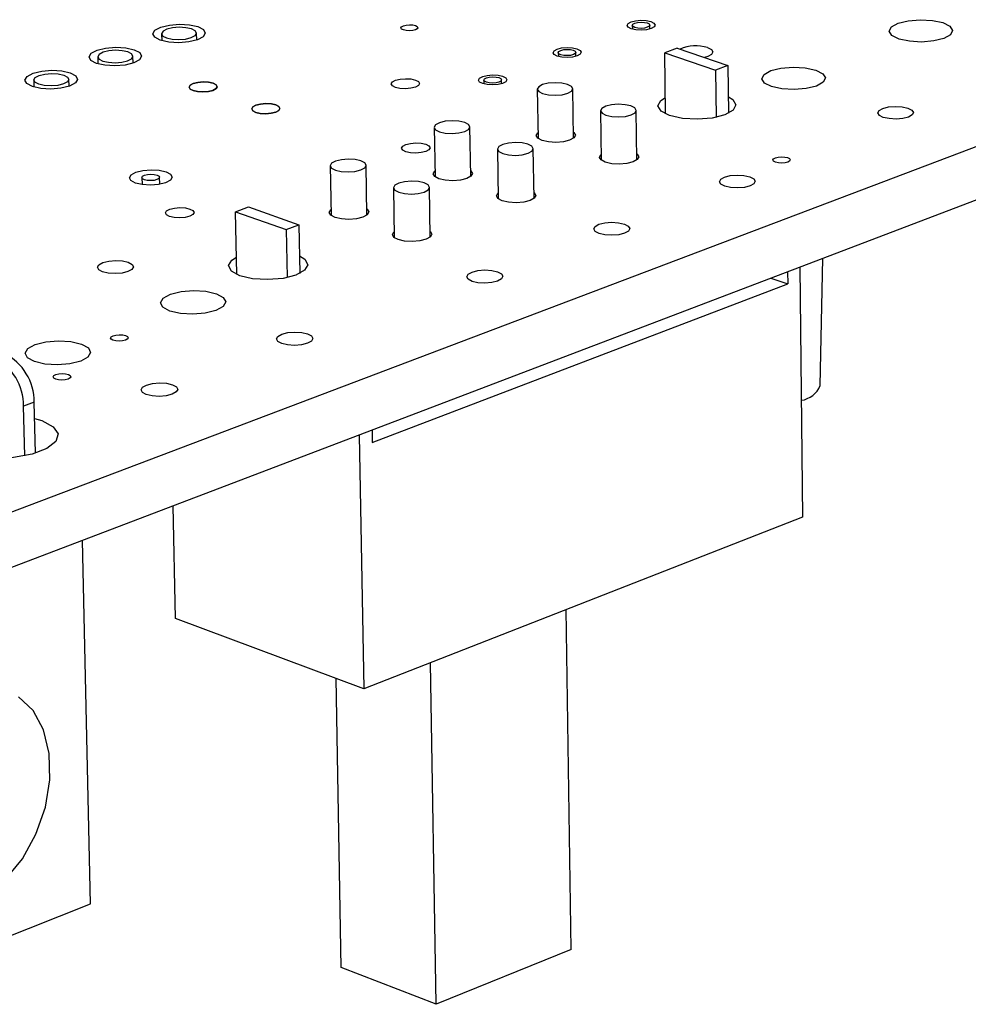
# Model space of a CAD drawing. Extents: x 79 to 216, y 65 to 126.
# Tile 12 of 14: x 169 to 194, y 65 to 90. Entities that reach past the tile are written whole.
import ezdxf

# ---------------------------------------------------------------- set-up
doc = ezdxf.new("R2010")
doc.units = 0
doc.layers.get('0').update_dxf_attribs({"linetype": 'CONTINUOUS'})

msp = doc.modelspace()

# ---------------------------------------------------------------- linework, layer by layer
at = {"color": 7, "linetype": 'CONTINUOUS'}
for p, q in [((202.158, 90.131), (154.108, 71.938)), ((185.163, 90.173), (185.164, 90.074)), ((185.616, 90.079), (185.615, 90.178)), ((173.041, 89.955), (173.045, 89.777)), ((173.945, 89.795), (173.941, 89.973)), ((183.257, 89.471), (183.259, 89.371)), ((183.712, 89.377), (183.71, 89.477)), ((186.321, 89.582), (186.001, 89.464)), ((186.321, 89.582), (187.627, 89.142)), ((171.4, 89.361), (171.403, 89.182)), ((172.306, 89.201), (172.302, 89.38)), ((186.021, 87.893), (186.001, 89.464)), ((186.001, 89.464), (187.308, 89.023)), ((187.627, 89.142), (187.308, 89.023)), ((187.308, 89.023), (187.321, 87.805)), ((187.627, 89.142), (187.641, 87.91)), ((202.16, 88.78), (154.157, 70.498)), ((169.749, 88.764), (169.754, 88.584)), ((170.658, 88.604), (170.654, 88.784)), ((181.34, 88.765), (181.341, 88.664)), ((181.796, 88.67), (181.794, 88.771)), ((182.717, 88.529), (182.736, 87.261)), ((183.651, 87.272), (183.633, 88.54)), ((184.348, 87.973), (184.365, 86.701)), ((185.283, 86.711), (185.266, 87.983)), ((180.062, 87.547), (180.083, 86.274)), ((181.001, 86.287), (180.982, 87.56)), ((181.691, 86.985), (181.711, 85.709)), ((182.632, 85.721), (182.613, 86.998)), ((177.384, 86.557), (177.408, 85.279)), ((178.33, 85.293), (178.307, 86.572)), ((172.533, 86.254), (172.537, 86.074)), ((172.995, 86.083), (172.991, 86.263)), ((179.012, 85.99), (179.034, 84.708)), ((179.959, 84.722), (179.938, 86.004)), ((174.945, 85.375), (175.276, 85.497)), ((175.276, 85.497), (176.578, 85.039)), ((174.977, 83.759), (174.945, 85.375)), ((174.945, 85.375), (176.247, 84.916)), ((176.247, 84.916), (176.578, 85.039)), ((176.247, 84.916), (176.271, 83.679)), ((176.578, 85.039), (176.602, 83.788)), ((190.001, 80.898), (190.067, 84.174)), ((189.479, 83.951), (189.544, 77.512)), ((188.732, 83.666), (189.164, 83.517)), ((189.161, 83.83), (189.164, 83.517)), ((178.466, 79.437), (189.164, 83.517)), ((169.76, 80.47), (169.487, 80.368)), ((169.517, 79.094), (169.487, 80.368)), ((169.791, 79.161), (169.76, 80.47)), ((178.13, 79.628), (178.246, 73.091)), ((178.461, 79.754), (178.466, 79.437)), ((173.398, 74.902), (173.338, 77.803)), ((189.544, 77.512), (178.246, 73.091)), ((171.214, 67.556), (171.003, 76.914)), ((183.585, 66.381), (183.462, 75.132)), ((178.246, 73.091), (173.398, 74.902)), ((180.113, 64.974), (179.968, 73.765)), ((177.67, 65.92), (177.535, 73.357)), ((165.058, 65.12), (171.214, 67.556)), ((183.585, 66.381), (180.113, 64.974)), ((180.113, 64.974), (177.67, 65.92))]:
    msp.add_line(p, q, dxfattribs=at)
for points in [[(185.642, 90.269), (185.721, 90.229), (185.75, 90.18), (185.724, 90.131), (185.647, 90.089), (185.53, 90.06), (185.392, 90.048), (185.253, 90.056), (185.136, 90.082), (185.056, 90.123), (185.028, 90.171), (185.054, 90.22), (185.131, 90.262), (185.248, 90.291), (185.386, 90.303), (185.524, 90.295), (185.642, 90.269)], [(185.547, 90.234), (185.597, 90.209), (185.615, 90.179), (185.598, 90.148), (185.55, 90.122), (185.477, 90.103), (185.391, 90.096), (185.304, 90.101), (185.231, 90.117), (185.181, 90.143), (185.163, 90.173), (185.18, 90.203), (185.228, 90.23), (185.301, 90.248), (185.387, 90.255), (185.474, 90.25), (185.547, 90.234)], [(193.16, 90.242), (193.342, 90.151), (193.411, 90.042), (193.356, 89.931), (193.185, 89.836), (192.924, 89.77), (192.613, 89.744), (192.299, 89.762), (192.031, 89.821), (191.848, 89.912), (191.78, 90.021), (191.836, 90.132), (192.007, 90.227), (192.268, 90.293), (192.578, 90.318), (192.891, 90.301), (193.16, 90.242)], [(173.974, 90.139), (174.118, 90.063), (174.166, 89.973), (174.112, 89.881), (173.963, 89.802), (173.742, 89.747), (173.483, 89.725), (173.225, 89.74), (173.008, 89.789), (172.864, 89.865), (172.816, 89.956), (172.871, 90.047), (173.02, 90.127), (173.241, 90.181), (173.499, 90.202), (173.757, 90.188), (173.974, 90.139)], [(173.177, 90.073), (173.078, 90.02), (173.041, 89.958), (173.073, 89.898), (173.169, 89.848), (173.314, 89.815), (173.486, 89.805), (173.659, 89.819), (173.806, 89.856), (173.905, 89.909), (173.941, 89.97), (173.909, 90.03), (173.813, 90.081), (173.668, 90.113), (173.497, 90.123), (173.324, 90.109), (173.177, 90.073)], [(179.578, 90.167), (179.626, 90.142), (179.642, 90.113), (179.625, 90.083), (179.578, 90.058), (179.507, 90.04), (179.423, 90.033), (179.339, 90.038), (179.268, 90.054), (179.221, 90.078), (179.204, 90.107), (179.221, 90.137), (179.268, 90.163), (179.34, 90.181), (179.423, 90.187), (179.507, 90.183), (179.578, 90.167)], [(172.336, 89.546), (172.48, 89.47), (172.528, 89.379), (172.472, 89.287), (172.323, 89.207), (172.101, 89.152), (171.841, 89.13), (171.582, 89.145), (171.365, 89.195), (171.221, 89.271), (171.174, 89.362), (171.23, 89.454), (171.38, 89.534), (171.601, 89.589), (171.861, 89.61), (172.119, 89.595), (172.336, 89.546)], [(171.537, 89.48), (171.437, 89.426), (171.4, 89.365), (171.431, 89.304), (171.527, 89.253), (171.672, 89.221), (171.844, 89.211), (172.017, 89.225), (172.165, 89.262), (172.265, 89.315), (172.302, 89.376), (172.27, 89.437), (172.174, 89.488), (172.029, 89.52), (171.857, 89.53), (171.684, 89.516), (171.537, 89.48)], [(183.738, 89.568), (183.818, 89.527), (183.846, 89.479), (183.819, 89.429), (183.741, 89.387), (183.624, 89.357), (183.486, 89.346), (183.347, 89.354), (183.229, 89.38), (183.15, 89.421), (183.122, 89.469), (183.148, 89.519), (183.226, 89.561), (183.343, 89.59), (183.482, 89.602), (183.621, 89.594), (183.738, 89.568)], [(183.643, 89.533), (183.692, 89.507), (183.71, 89.477), (183.693, 89.446), (183.645, 89.419), (183.572, 89.401), (183.485, 89.394), (183.398, 89.399), (183.324, 89.415), (183.275, 89.441), (183.257, 89.471), (183.274, 89.502), (183.323, 89.528), (183.396, 89.547), (183.483, 89.554), (183.569, 89.549), (183.643, 89.533)], [(187.101, 89.599), (187.201, 89.549), (187.238, 89.488), (187.205, 89.426), (187.109, 89.373), (187.019, 89.347)], [(170.689, 88.95), (170.833, 88.874), (170.88, 88.783), (170.824, 88.69), (170.673, 88.609), (170.45, 88.554), (170.19, 88.532), (169.931, 88.548), (169.713, 88.597), (169.57, 88.674), (169.523, 88.765), (169.58, 88.858), (169.731, 88.938), (169.954, 88.993), (170.214, 89.015), (170.472, 89), (170.689, 88.95)], [(189.887, 89.021), (190.069, 88.929), (190.136, 88.819), (190.079, 88.707), (189.906, 88.61), (189.642, 88.544), (189.329, 88.518), (189.014, 88.536), (188.746, 88.596), (188.564, 88.688), (188.497, 88.798), (188.555, 88.91), (188.729, 89.007), (188.992, 89.073), (189.304, 89.099), (189.618, 89.081), (189.887, 89.021)], [(169.888, 88.883), (170.036, 88.92), (170.21, 88.935), (170.382, 88.925), (170.527, 88.892), (170.622, 88.841), (170.654, 88.78), (170.617, 88.718), (170.516, 88.664), (170.367, 88.627), (170.194, 88.613), (170.021, 88.623), (169.876, 88.656), (169.781, 88.707), (169.749, 88.768), (169.787, 88.83), (169.888, 88.883)], [(173.857, 88.676), (173.777, 88.633), (173.748, 88.583), (173.774, 88.534), (173.851, 88.493), (173.968, 88.467), (174.107, 88.459), (174.246, 88.47), (174.364, 88.5), (174.444, 88.543), (174.473, 88.593), (174.447, 88.642), (174.37, 88.682), (174.253, 88.709), (174.115, 88.717), (173.976, 88.705), (173.857, 88.676)], [(174.37, 88.682), (174.447, 88.642), (174.473, 88.593), (174.444, 88.543), (174.364, 88.5), (174.246, 88.47), (174.107, 88.459), (173.968, 88.467), (173.851, 88.493), (173.774, 88.534), (173.748, 88.583), (173.777, 88.633), (173.857, 88.676), (173.976, 88.705), (174.115, 88.717), (174.253, 88.709), (174.37, 88.682)], [(179.577, 88.765), (179.655, 88.724), (179.683, 88.675), (179.655, 88.626), (179.576, 88.583), (179.458, 88.553), (179.319, 88.542), (179.18, 88.55), (179.062, 88.576), (178.984, 88.617), (178.957, 88.666), (178.985, 88.716), (179.064, 88.759), (179.181, 88.788), (179.32, 88.8), (179.459, 88.792), (179.577, 88.765)], [(181.823, 88.862), (181.902, 88.821), (181.93, 88.772), (181.903, 88.723), (181.824, 88.68), (181.707, 88.65), (181.568, 88.639), (181.429, 88.647), (181.31, 88.673), (181.232, 88.714), (181.204, 88.763), (181.231, 88.813), (181.31, 88.856), (181.427, 88.885), (181.566, 88.897), (181.705, 88.889), (181.823, 88.862)], [(181.727, 88.827), (181.777, 88.801), (181.794, 88.771), (181.777, 88.74), (181.728, 88.713), (181.654, 88.694), (181.567, 88.687), (181.48, 88.692), (181.407, 88.709), (181.357, 88.734), (181.34, 88.765), (181.357, 88.796), (181.406, 88.823), (181.48, 88.841), (181.566, 88.848), (181.653, 88.843), (181.727, 88.827)], [(182.85, 88.646), (182.752, 88.592), (182.717, 88.529), (182.753, 88.467), (182.853, 88.415), (183.002, 88.382), (183.178, 88.372), (183.353, 88.386), (183.501, 88.424), (183.599, 88.478), (183.633, 88.54), (183.597, 88.602), (183.497, 88.654), (183.348, 88.687), (183.173, 88.697), (182.998, 88.683), (182.85, 88.646)], [(187.636, 88.331), (187.75, 88.261), (187.832, 88.126), (187.76, 87.988), (187.546, 87.869), (187.223, 87.787), (186.839, 87.755), (186.453, 87.778), (186.124, 87.851), (185.903, 87.965), (185.823, 88.1), (185.896, 88.238), (186.015, 88.316)], [(175.981, 87.939), (176.061, 87.982), (176.09, 88.032), (176.063, 88.082), (175.985, 88.123), (175.868, 88.149), (175.729, 88.157), (175.589, 88.146), (175.471, 88.116), (175.391, 88.073), (175.362, 88.023), (175.388, 87.974), (175.466, 87.933), (175.584, 87.906), (175.723, 87.898), (175.862, 87.909), (175.981, 87.939)], [(175.985, 88.123), (176.063, 88.082), (176.09, 88.032), (176.061, 87.982), (175.981, 87.939), (175.862, 87.909), (175.723, 87.898), (175.584, 87.906), (175.466, 87.933), (175.388, 87.974), (175.362, 88.023), (175.391, 88.073), (175.471, 88.116), (175.589, 88.146), (175.729, 88.157), (175.868, 88.149), (175.985, 88.123)], [(185.135, 87.866), (185.233, 87.921), (185.266, 87.984), (185.23, 88.046), (185.129, 88.098), (184.979, 88.131), (184.803, 88.142), (184.628, 88.127), (184.48, 88.09), (184.381, 88.035), (184.348, 87.972), (184.384, 87.91), (184.484, 87.858), (184.634, 87.825), (184.811, 87.814), (184.986, 87.829), (185.135, 87.866)], [(192.262, 88.043), (192.364, 87.992), (192.402, 87.93), (192.371, 87.867), (192.275, 87.813), (192.128, 87.776), (191.954, 87.761), (191.778, 87.771), (191.627, 87.805), (191.525, 87.856), (191.487, 87.918), (191.519, 87.981), (191.615, 88.035), (191.761, 88.072), (191.936, 88.087), (192.111, 88.077), (192.262, 88.043)], [(180.197, 87.666), (180.097, 87.611), (180.062, 87.548), (180.097, 87.485), (180.197, 87.433), (180.346, 87.4), (180.522, 87.389), (180.698, 87.404), (180.847, 87.441), (180.947, 87.496), (180.982, 87.559), (180.946, 87.622), (180.847, 87.674), (180.698, 87.707), (180.522, 87.718), (180.346, 87.703), (180.197, 87.666)], [(183.649, 87.422), (183.656, 87.416), (183.696, 87.348), (183.658, 87.278), (183.55, 87.219), (183.387, 87.178), (183.195, 87.161), (183.002, 87.173), (182.838, 87.21), (182.728, 87.267), (182.689, 87.335), (182.727, 87.404), (182.734, 87.41)], [(179.848, 87.112), (179.927, 87.07), (179.955, 87.021), (179.927, 86.97), (179.847, 86.926), (179.728, 86.896), (179.588, 86.885), (179.448, 86.893), (179.329, 86.92), (179.25, 86.962), (179.223, 87.011), (179.251, 87.062), (179.33, 87.105), (179.449, 87.135), (179.589, 87.147), (179.729, 87.139), (179.848, 87.112)], [(182.48, 86.879), (182.579, 86.934), (182.613, 86.997), (182.578, 87.06), (182.477, 87.112), (182.327, 87.146), (182.151, 87.157), (181.975, 87.142), (181.825, 87.104), (181.726, 87.05), (181.691, 86.986), (181.727, 86.923), (181.827, 86.871), (181.977, 86.837), (182.154, 86.826), (182.33, 86.841), (182.48, 86.879)], [(177.521, 86.677), (177.42, 86.622), (177.384, 86.559), (177.419, 86.496), (177.518, 86.443), (177.667, 86.409), (177.844, 86.398), (178.021, 86.413), (178.171, 86.451), (178.271, 86.506), (178.307, 86.57), (178.273, 86.633), (178.173, 86.685), (178.024, 86.719), (177.848, 86.73), (177.671, 86.715), (177.521, 86.677)], [(185.281, 86.862), (185.288, 86.857), (185.328, 86.788), (185.291, 86.718), (185.183, 86.658), (185.02, 86.617), (184.827, 86.601), (184.633, 86.612), (184.468, 86.649), (184.358, 86.707), (184.318, 86.775), (184.355, 86.845), (184.363, 86.852)], [(189.163, 86.768), (189.212, 86.743), (189.231, 86.712), (189.215, 86.681), (189.168, 86.655), (189.096, 86.637), (189.01, 86.629), (188.925, 86.634), (188.851, 86.651), (188.802, 86.676), (188.784, 86.707), (188.799, 86.738), (188.847, 86.764), (188.919, 86.782), (189.004, 86.789), (189.09, 86.784), (189.163, 86.768)], [(173.156, 86.403), (173.273, 86.34), (173.312, 86.265), (173.268, 86.189), (173.146, 86.123), (172.966, 86.078), (172.755, 86.06), (172.545, 86.073), (172.368, 86.113), (172.251, 86.176), (172.212, 86.251), (172.257, 86.328), (172.379, 86.393), (172.559, 86.438), (172.77, 86.456), (172.979, 86.443), (173.156, 86.403)], [(180.999, 86.438), (181.008, 86.431), (181.046, 86.362), (181.008, 86.292), (180.899, 86.232), (180.735, 86.191), (180.541, 86.174), (180.348, 86.186), (180.184, 86.223), (180.074, 86.281), (180.036, 86.35), (180.074, 86.42), (180.081, 86.425)], [(172.926, 86.318), (172.975, 86.292), (172.991, 86.261), (172.973, 86.229), (172.922, 86.202), (172.847, 86.183), (172.759, 86.176), (172.672, 86.181), (172.598, 86.198), (172.549, 86.224), (172.533, 86.255), (172.552, 86.287), (172.602, 86.314), (172.677, 86.333), (172.765, 86.341), (172.853, 86.335), (172.926, 86.318)], [(188.188, 86.275), (188.29, 86.222), (188.328, 86.159), (188.295, 86.096), (188.197, 86.041), (188.049, 86.003), (187.873, 85.988), (187.696, 85.999), (187.545, 86.033), (187.443, 86.085), (187.406, 86.148), (187.439, 86.212), (187.537, 86.267), (187.685, 86.305), (187.861, 86.319), (188.037, 86.309), (188.188, 86.275)], [(179.802, 85.883), (179.902, 85.938), (179.938, 86.003), (179.903, 86.066), (179.803, 86.119), (179.653, 86.153), (179.476, 86.163), (179.299, 86.149), (179.148, 86.111), (179.048, 86.055), (179.012, 85.991), (179.047, 85.928), (179.147, 85.875), (179.297, 85.841), (179.474, 85.83), (179.651, 85.845), (179.802, 85.883)], [(182.63, 85.873), (182.638, 85.867), (182.677, 85.797), (182.639, 85.727), (182.53, 85.666), (182.366, 85.625), (182.172, 85.608), (181.977, 85.62), (181.813, 85.657), (181.702, 85.715), (181.663, 85.785), (181.701, 85.855), (181.708, 85.861)], [(173.772, 85.445), (173.85, 85.403), (173.876, 85.352), (173.847, 85.301), (173.766, 85.257), (173.645, 85.227), (173.504, 85.215), (173.363, 85.223), (173.244, 85.251), (173.166, 85.293), (173.14, 85.343), (173.17, 85.395), (173.251, 85.439), (173.371, 85.469), (173.513, 85.481), (173.653, 85.473), (173.772, 85.445)], [(178.327, 85.446), (178.336, 85.438), (178.374, 85.369), (178.335, 85.298), (178.224, 85.237), (178.059, 85.195), (177.865, 85.179), (177.671, 85.191), (177.507, 85.229), (177.398, 85.287), (177.36, 85.356), (177.4, 85.427), (177.405, 85.431)], [(184.958, 85.059), (185.059, 85.006), (185.096, 84.942), (185.062, 84.878), (184.963, 84.822), (184.813, 84.784), (184.636, 84.769), (184.459, 84.78), (184.308, 84.814), (184.206, 84.868), (184.17, 84.931), (184.204, 84.996), (184.303, 85.051), (184.453, 85.089), (184.629, 85.104), (184.807, 85.093), (184.958, 85.059)], [(179.956, 84.875), (179.965, 84.868), (180.004, 84.798), (179.965, 84.727), (179.854, 84.666), (179.689, 84.624), (179.494, 84.607), (179.299, 84.619), (179.134, 84.657), (179.024, 84.716), (178.986, 84.786), (179.025, 84.857), (179.031, 84.862)], [(176.593, 84.236), (176.729, 84.152), (176.805, 84.011), (176.724, 83.868), (176.501, 83.745), (176.168, 83.66), (175.776, 83.627), (175.386, 83.651), (175.056, 83.728), (174.838, 83.845), (174.764, 83.987), (174.846, 84.129), (174.968, 84.209)], [(172.184, 84.075), (172.282, 84.021), (172.315, 83.957), (172.277, 83.892), (172.174, 83.836), (172.023, 83.798), (171.845, 83.783), (171.668, 83.794), (171.519, 83.829), (171.421, 83.882), (171.388, 83.946), (171.426, 84.011), (171.529, 84.067), (171.681, 84.105), (171.859, 84.12), (172.035, 84.11), (172.184, 84.075)], [(181.693, 83.831), (181.794, 83.777), (181.83, 83.713), (181.795, 83.647), (181.695, 83.591), (181.544, 83.553), (181.366, 83.538), (181.187, 83.548), (181.036, 83.583), (180.935, 83.637), (180.9, 83.701), (180.935, 83.767), (181.036, 83.823), (181.186, 83.861), (181.364, 83.876), (181.542, 83.865), (181.693, 83.831)], [(174.452, 83.265), (174.631, 83.168), (174.692, 83.052), (174.625, 82.934), (174.44, 82.832), (174.166, 82.763), (173.844, 82.735), (173.524, 82.755), (173.254, 82.818), (173.075, 82.916), (173.016, 83.032), (173.084, 83.15), (173.269, 83.251), (173.542, 83.321), (173.863, 83.348), (174.183, 83.328), (174.452, 83.265)], [(172.113, 82.187), (172.161, 82.16), (172.177, 82.128), (172.158, 82.096), (172.108, 82.069), (172.034, 82.05), (171.946, 82.042), (171.86, 82.048), (171.787, 82.065), (171.739, 82.091), (171.723, 82.123), (171.741, 82.155), (171.792, 82.183), (171.866, 82.202), (171.953, 82.209), (172.04, 82.204), (172.113, 82.187)], [(176.803, 82.231), (176.904, 82.177), (176.938, 82.112), (176.901, 82.046), (176.799, 81.989), (176.646, 81.95), (176.467, 81.934), (176.288, 81.945), (176.137, 81.981), (176.036, 82.035), (176.002, 82.101), (176.039, 82.167), (176.142, 82.224), (176.294, 82.263), (176.473, 82.278), (176.652, 82.267), (176.803, 82.231)], [(170.977, 81.969), (171.155, 81.871), (171.214, 81.753), (171.145, 81.634), (170.958, 81.531), (170.681, 81.461), (170.357, 81.433), (170.036, 81.453), (169.765, 81.517), (169.588, 81.616), (169.53, 81.734), (169.6, 81.853), (169.788, 81.956), (170.064, 82.026), (170.387, 82.053), (170.707, 82.033), (170.977, 81.969)], [(170.642, 81.187), (170.69, 81.161), (170.706, 81.129), (170.687, 81.096), (170.636, 81.068), (170.562, 81.049), (170.474, 81.042), (170.387, 81.047), (170.314, 81.065), (170.266, 81.091), (170.25, 81.123), (170.269, 81.156), (170.32, 81.184), (170.394, 81.203), (170.482, 81.21), (170.569, 81.205), (170.642, 81.187)], [(173.322, 80.923), (173.422, 80.868), (173.456, 80.802), (173.418, 80.735), (173.314, 80.677), (173.16, 80.638), (172.979, 80.622), (172.799, 80.633), (172.648, 80.669), (172.548, 80.725), (172.515, 80.791), (172.553, 80.858), (172.657, 80.915), (172.811, 80.954), (172.991, 80.97), (173.171, 80.959), (173.322, 80.923)], [(169.77, 80.055), (169.954, 79.998), (170.247, 79.842), (170.374, 79.655), (170.319, 79.46), (170.088, 79.281), (169.71, 79.138), (169.228, 79.05), (168.703, 79.027), (168.198, 79.072), (167.773, 79.179), (167.482, 79.336), (167.357, 79.523), (167.415, 79.718), (167.647, 79.897), (168.025, 80.039), (168.035, 80.041)], [(169.017, 68.177), (169.456, 68.715), (169.807, 69.351), (170.048, 70.045), (170.164, 70.753), (170.149, 71.432), (170.002, 72.038), (169.732, 72.535), (169.357, 72.891)]]:
    msp.add_lwpolyline(points, dxfattribs=at)
for centre, radius, start, end in [((186.799, 88.667), 0.98, 72.0459, 114.5526), ((168.083, 80.377), 1.404, 359.6279, 62.7487), ((168.358, 80.48), 1.403, 359.6185, 62.7749), ((189.43, 81.132), 0.617, 277.8113, 337.7327)]:
    msp.add_arc(centre, radius, start, end, dxfattribs=at)

doc.saveas('drawing.dxf')
